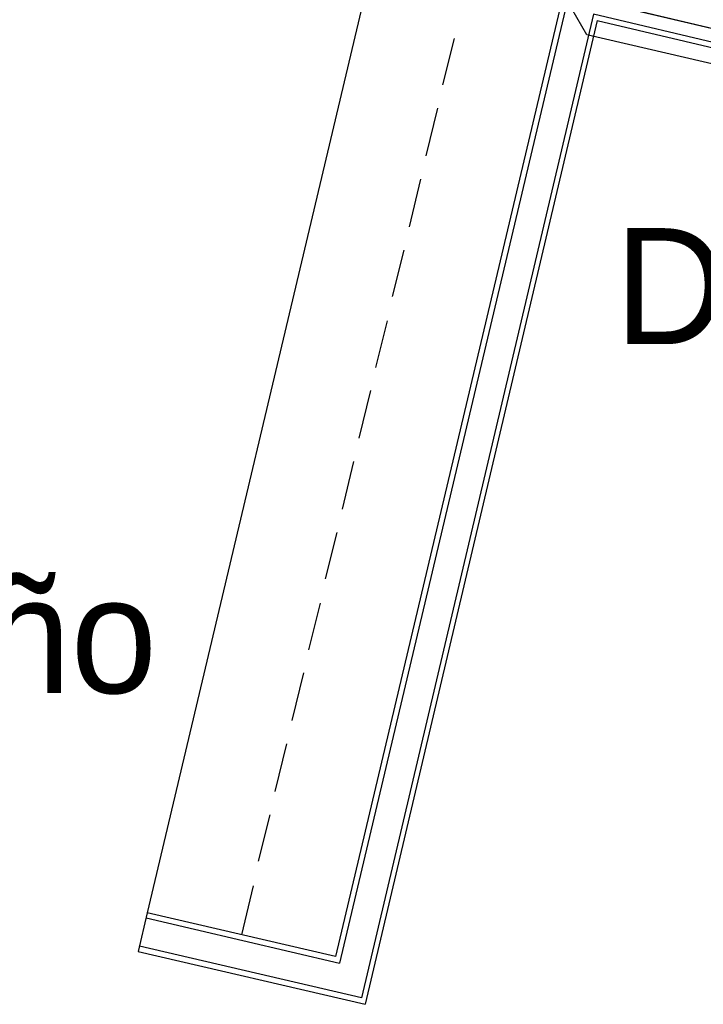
# Model space of a CAD drawing. Header units: feet. Extents: x -79 to 198, y -22 to 181.
# Tile 204 of 256: x 116 to 123, y 99 to 109. Entities that reach past the tile are written whole.
import ezdxf
from ezdxf.enums import TextEntityAlignment as Align

# ---------------------------------------------------------------- set-up
doc = ezdxf.new("R2010")
doc.units = ezdxf.units.FT
for name, color, linetype in [('A-AREA-UNIDAD', 30, 'CONTINUOUS'), ('A-LINEA', 7, 'CONTINUOUS'), ('A-MURO-CONCRETO', 8, 'CONTINUOUS'), ('A-NOMBRE-ESPACIO', 2, 'CONTINUOUS')]:
    doc.layers.add(name, color=color, linetype=linetype)

msp = doc.modelspace()

# ---------------------------------------------------------------- linework, layer by layer
at = {"layer": 'A-AREA-UNIDAD'}
msp.add_lwpolyline([(135.92, 108.3733), (135.328, 105.7778), (134.272, 105.6889), (134.16, 106.0444), (121.52, 108.9778), (121.312, 109.3333), (121.312, 110.2933), (121.6, 111.4133), (114.688, 113.0489)], dxfattribs=at)
at = {"layer": 'A-LINEA'}
for p, q in [((121.7733, 111.4978), (118.92, 99.4444)), ((121.84, 111.5378), (118.96, 99.3778)), ((119.2933, 109.6844), (116.9733, 99.8978)), ((121.5867, 109.1911), (119.1867, 99.0178)), ((134.4267, 106.1511), (121.5867, 109.1911)), ((134.4267, 106.1511), (121.5867, 109.1911)), ((121.6267, 109.1244), (119.2267, 98.9511)), ((121.6267, 109.1244), (134.4133, 106.0978)), ((121.6267, 109.1244), (134.4133, 106.0978)), ((120.1467, 108.9378), (120.0267, 108.4578)), ((119.9733, 108.2178), (119.8533, 107.7244)), ((119.8, 107.4844), (119.68, 106.9911)), ((119.6267, 106.7511), (119.5067, 106.2711)), ((119.4533, 106.0178), (119.3333, 105.5378)), ((119.28, 105.2978), (119.16, 104.8044)), ((119.1067, 104.5644), (118.9867, 104.0711)), ((118.9333, 103.8311), (118.8133, 103.3511)), ((118.76, 103.0978), (118.64, 102.6178)), ((118.5867, 102.3778), (118.4667, 101.8844)), ((118.4133, 101.6444), (118.2933, 101.1511)), ((118.24, 100.9111), (118.12, 100.4311)), ((118.0667, 100.1778), (117.9467, 99.6711)), ((116.9733, 99.8978), (116.88, 99.4978)), ((118.92, 99.4444), (116.9733, 99.8978)), ((116.96, 99.8444), (118.96, 99.3778)), ((116.88, 99.4978), (119.2267, 98.9511)), ((119.1867, 99.0178), (116.8933, 99.5511))]:
    msp.add_line(p, q, dxfattribs=at)
msp.add_lwpolyline([(121.4533, 109.3644), (122.1467, 112.2844), (135.96, 109.0178), (135.2667, 106.0978), (121.4533, 109.3644)], dxfattribs=at)
at = {"layer": 'A-MURO-CONCRETO'}
msp.add_lwpolyline([(121.4533, 109.3644), (122.92, 109.0178), (135.96, 109.0178), (121.4533, 109.3644)], dxfattribs=at)

# ---------------------------------------------------------------- texts
at = {"layer": 'A-NOMBRE-ESPACIO'}
for s, p in [('Dorm. principal', (127.2, 105.7778)), ('Baño', (115.2, 102.1689))]:
    msp.add_text(s, height=1.2, dxfattribs=at).set_placement(p, align=Align.CENTER)

doc.saveas('drawing.dxf')
